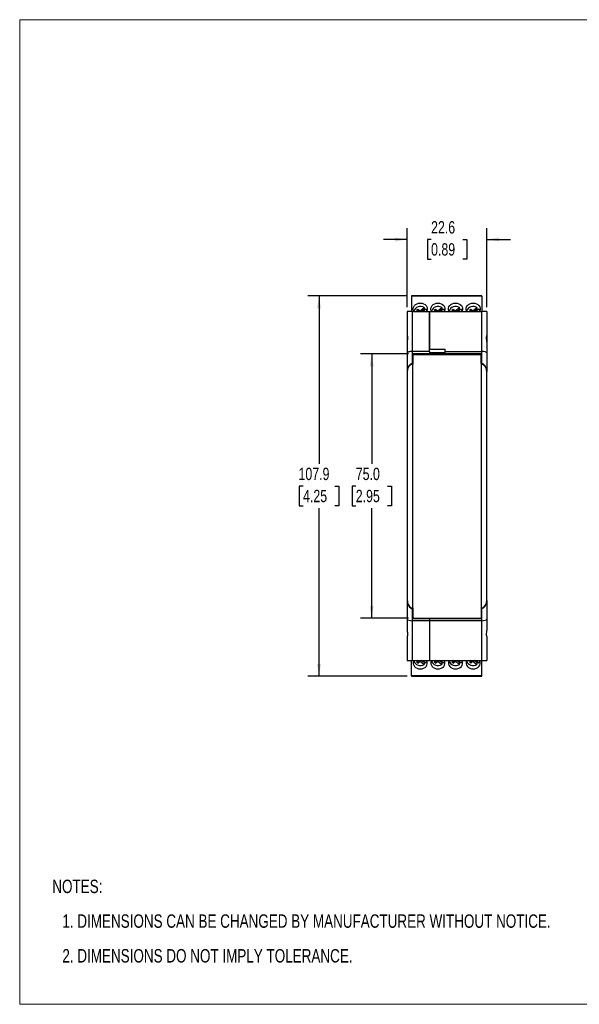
# Model space of a CAD drawing. Header units: millimetres. Extents: x 0 to 432, y 0 to 279.
# Tile 1 of 4: x 0 to 159, y 0 to 279. Entities that reach past the tile are written whole.
import ezdxf

# ---------------------------------------------------------------- set-up
doc = ezdxf.new("R2010")
doc.units = ezdxf.units.MM
doc.layers.add('DIMENSIONS', color=140, linetype='Continuous', lineweight=25)
doc.layers.add('TEXT', color=140, linetype='Continuous', lineweight=25)
doc.styles.add('SLDTEXTSTYLE0', font='TXT', dxfattribs={"width": 0.75})
doc.dimstyles.new('SLDDIMSTYLE0', dxfattribs={"dimtxt": 3.5, "dimasz": 3.5, "dimexe": 0, "dimexo": 0.0625, "dimgap": 0.875, "dimtad": 0, "dimtih": 1, "dimtoh": 1, "dimdec": 1, "dimrnd": 1e-09, "dimzin": 12, "dimdsep": 46, "dimtxsty": 'SLDTEXTSTYLE0', "dimsah": 1, "dimcen": 0.09, "dimadec": 0, "dimazin": 3, "dimtfac": 1, "dimtdec": 1, "dimtmove": 0, "dimatfit": 0, "dimfxl": 0, "dimfrac": 2, "dimtolj": 1, "dimtzin": 12, "dimarcsym": 0})
doc.dimstyles.new('SLDDIMSTYLE1', dxfattribs={"dimtxt": 3.5, "dimasz": 3.5, "dimexe": 0, "dimexo": 0.0625, "dimgap": 0.875, "dimtad": 0, "dimtih": 1, "dimtoh": 1, "dimdec": 1, "dimrnd": 1e-09, "dimzin": 4, "dimdsep": 46, "dimtxsty": 'SLDTEXTSTYLE0', "dimsah": 1, "dimcen": 0.09, "dimadec": 0, "dimazin": 1, "dimtfac": 1, "dimtdec": 1, "dimtofl": 0, "dimtmove": 0, "dimatfit": 3, "dimfxl": 0, "dimfrac": 2, "dimtolj": 1, "dimtzin": 12, "dimarcsym": 0})
doc.dimstyles.new('SLDDIMSTYLE2', dxfattribs={"dimtxt": 3.5, "dimasz": 3.5, "dimexe": 0, "dimexo": 0.0625, "dimgap": 0.875, "dimtad": 0, "dimtih": 1, "dimtoh": 1, "dimdec": 1, "dimrnd": 1e-09, "dimzin": 12, "dimdsep": 46, "dimtxsty": 'SLDTEXTSTYLE0', "dimsah": 1, "dimcen": 0.09, "dimadec": 0, "dimazin": 3, "dimtfac": 1, "dimtdec": 1, "dimtofl": 0, "dimtmove": 0, "dimatfit": 3, "dimfxl": 0, "dimfrac": 2, "dimtolj": 1, "dimtzin": 12, "dimarcsym": 0})

# ---------------------------------------------------------------- blocks, each defined once
blk = doc.blocks.new('SW_NOTE_0')
at = {"layer": 'TEXT', "color": 0, "char_height": 3.81, "attachment_point": 1, "style": 'SLDTEXTSTYLE0'}
for s, insert in [('NOTES:', (0, 4.91)), ('1. DIMENSIONS CAN BE CHANGED BY MANUFACTURER WITHOUT NOTICE.', (2.86, -4.94)), ('2. DIMENSIONS DO NOT IMPLY TOLERANCE.', (2.86, -14.79))]:
    blk.add_mtext(s, dxfattribs=dict(at, insert=insert))
blk = doc.blocks.new('_D')
at = {"layer": 'DIMENSIONS'}
for p, q in [((110.03, 197.83), (110.03, 220.21)), ((132.63, 197.83), (132.63, 220.21)), ((110.03, 217.04), (103.3, 217.04)), ((116.8, 217.01), (115.74, 217.01)), ((115.74, 217.01), (115.74, 211.46)), ((125.86, 217.01), (126.92, 217.01)), ((126.92, 217.01), (126.92, 211.46)), ((132.63, 217.04), (139.36, 217.04)), ((115.74, 211.46), (116.8, 211.46)), ((126.92, 211.46), (125.86, 211.46))]:
    blk.add_line(p, q, dxfattribs=at)
for points in [[(110.03, 217.04), (106.53, 217.58), (106.53, 216.5)], [(132.63, 217.04), (136.13, 216.5), (136.13, 217.58)]]:
    blk.add_solid(points, dxfattribs=at)
at = {"layer": 'DIMENSIONS', "char_height": 3.5, "attachment_point": 1, "style": 'SLDTEXTSTYLE0'}
for s, insert in [('22.6', (116.8, 222.23)), ('0.89', (116.8, 215.97))]:
    blk.add_mtext(s, dxfattribs=dict(at, insert=insert))
blk = doc.blocks.new('_D_1')
at = {"layer": 'DIMENSIONS'}
for p, q in [((110.41, 184.56), (96.77, 184.56)), ((99.94, 184.56), (99.94, 153.35)), ((95.42, 147.03), (94.35, 147.03)), ((94.35, 147.03), (94.35, 141.48)), ((104.47, 147.03), (105.53, 147.03)), ((105.53, 147.03), (105.53, 141.48)), ((94.35, 141.48), (95.42, 141.48)), ((99.94, 109.56), (99.94, 140.77)), ((105.53, 141.48), (104.47, 141.48)), ((110.41, 109.56), (96.77, 109.56))]:
    blk.add_line(p, q, dxfattribs=at)
for points in [[(99.94, 184.56), (99.4, 181.06), (100.48, 181.06)], [(99.94, 109.56), (100.48, 113.06), (99.4, 113.06)]]:
    blk.add_solid(points, dxfattribs=at)
at = {"layer": 'DIMENSIONS', "char_height": 3.5, "attachment_point": 1, "style": 'SLDTEXTSTYLE0'}
for s, insert in [('75.0', (95.42, 152.26)), ('2.95', (95.42, 145.99))]:
    blk.add_mtext(s, dxfattribs=dict(at, insert=insert))
blk = doc.blocks.new('_D_2')
at = {"layer": 'DIMENSIONS'}
for p, q in [((110, 201.04), (81.8, 201.04)), ((84.98, 201.04), (84.98, 153.36)), ((80.45, 147.04), (79.39, 147.04)), ((79.39, 147.04), (79.39, 141.48)), ((89.51, 147.04), (90.57, 147.04)), ((90.57, 147.04), (90.57, 141.48)), ((79.39, 141.48), (80.45, 141.48)), ((84.98, 93.09), (84.98, 140.77)), ((90.57, 141.48), (89.51, 141.48)), ((110, 93.09), (81.8, 93.09))]:
    blk.add_line(p, q, dxfattribs=at)
for points in [[(84.98, 201.04), (84.44, 197.54), (85.52, 197.54)], [(84.98, 93.09), (85.52, 96.59), (84.44, 96.59)]]:
    blk.add_solid(points, dxfattribs=at)
at = {"layer": 'DIMENSIONS', "char_height": 3.5, "attachment_point": 1, "style": 'SLDTEXTSTYLE0'}
for s, insert in [('107.9', (79.16, 152.26)), ('4.25', (80.45, 145.99))]:
    blk.add_mtext(s, dxfattribs=dict(at, insert=insert))

msp = doc.modelspace()

# ---------------------------------------------------------------- linework, layer by layer
at = {"color": 7, "linetype": 'Continuous', "lineweight": 18}
for p, q in [((0, 0), (0, 279.4)), ((0, 279.4), (431.8, 279.4)), ((0, 0), (431.8, 0))]:
    msp.add_line(p, q, dxfattribs=at)
for p, q in [((131.22, 201.04), (111.27, 201.04)), ((111.27, 201.04), (111.27, 200.95)), ((111.27, 200.95), (111.27, 196.56)), ((131.22, 200.95), (111.27, 200.95)), ((131.22, 200.95), (131.22, 201.04)), ((131.22, 200.95), (131.22, 196.56)), ((110.03, 196.56), (110.03, 189.79)), ((111.53, 196.56), (110.03, 196.56)), ((111.53, 185.26), (111.53, 196.56)), ((111.53, 196.56), (116.33, 196.56)), ((112.7, 196.96), (113.08, 197.28)), ((113.19, 196.56), (112.7, 196.96)), ((113.03, 196.69), (113.08, 196.73)), ((113.08, 197.28), (113.69, 196.76)), ((113.08, 196.73), (113.08, 197.28)), ((113.08, 196.73), (113.28, 196.56)), ((113.69, 196.76), (114.82, 197.71)), ((113.69, 196.56), (113.69, 196.76)), ((114.82, 197.17), (114.1, 196.56)), ((115.32, 197.3), (114.44, 196.56)), ((114.82, 197.71), (114.82, 197.17)), ((116.33, 196.56), (116.33, 185.89)), ((116.33, 196.56), (131.13, 196.56)), ((116.33, 185.26), (116.33, 196.56)), ((117.7, 196.96), (118.08, 197.28)), ((118.19, 196.56), (117.7, 196.96)), ((118.03, 196.69), (118.08, 196.73)), ((118.08, 197.28), (118.69, 196.76)), ((118.08, 196.73), (118.08, 197.28)), ((118.08, 196.73), (118.28, 196.56)), ((118.69, 196.76), (119.82, 197.71)), ((118.69, 196.56), (118.69, 196.76)), ((119.82, 197.17), (119.1, 196.56)), ((120.32, 197.3), (119.44, 196.56)), ((119.82, 197.71), (119.82, 197.17)), ((122.7, 196.96), (123.08, 197.28)), ((123.19, 196.56), (122.7, 196.96)), ((123.03, 196.69), (123.08, 196.73)), ((123.08, 197.28), (123.69, 196.76)), ((123.08, 196.73), (123.08, 197.28)), ((123.08, 196.73), (123.28, 196.56)), ((123.69, 196.76), (124.82, 197.71)), ((123.69, 196.56), (123.69, 196.76)), ((124.82, 197.17), (124.1, 196.56)), ((125.32, 197.3), (124.44, 196.56)), ((124.82, 197.71), (124.82, 197.17)), ((127.7, 196.96), (128.08, 197.28)), ((128.19, 196.56), (127.7, 196.96)), ((128.03, 196.69), (128.08, 196.73)), ((128.08, 197.28), (128.69, 196.76)), ((128.08, 196.73), (128.08, 197.28)), ((128.08, 196.73), (128.28, 196.56)), ((128.69, 196.76), (129.82, 197.71)), ((128.69, 196.56), (128.69, 196.76)), ((129.82, 197.17), (129.1, 196.56)), ((130.32, 197.3), (129.44, 196.56)), ((129.82, 197.71), (129.82, 197.17)), ((131.13, 196.56), (131.13, 185.26)), ((132.63, 196.56), (131.13, 196.56)), ((132.63, 196.56), (132.63, 189.79)), ((110.03, 189.79), (110.03, 187.96)), ((110.03, 187.96), (110.03, 184.82)), ((132.63, 189.79), (132.63, 187.96)), ((132.63, 187.96), (132.63, 184.82)), ((110.03, 184.82), (110.03, 179.5)), ((111.53, 181.81), (111.53, 185.26)), ((116.33, 185.26), (111.53, 185.26)), ((111.63, 184.71), (116.33, 184.71)), ((111.63, 184.71), (111.63, 181.81)), ((111.68, 184.56), (130.98, 184.56)), ((111.68, 184.56), (111.68, 184.26)), ((116.33, 185.89), (120.83, 185.89)), ((116.33, 185.26), (116.33, 184.71)), ((116.33, 184.92), (120.83, 184.92)), ((116.33, 184.56), (116.33, 184.71)), ((120.83, 185.26), (120.83, 185.89)), ((120.83, 185.26), (131.13, 185.26)), ((120.83, 184.71), (120.83, 185.26)), ((120.83, 184.71), (131.03, 184.71)), ((130.98, 184.26), (130.98, 184.56)), ((131.03, 181.81), (131.03, 184.71)), ((131.13, 185.26), (131.13, 181.81)), ((132.63, 184.82), (132.63, 179.54)), ((111.53, 181.81), (111.63, 181.81)), ((111.53, 181.66), (111.53, 112.46)), ((111.68, 181.66), (111.53, 181.66)), ((111.68, 184.04), (111.63, 184.04)), ((111.63, 182.69), (111.68, 182.69)), ((111.63, 181.66), (111.63, 181.81)), ((130.98, 184.26), (111.68, 184.26)), ((111.68, 181.66), (111.68, 184.26)), ((130.98, 184.26), (130.98, 181.66)), ((131.03, 184.04), (130.98, 184.04)), ((130.98, 182.69), (131.03, 182.69)), ((131.13, 181.66), (130.98, 181.66)), ((131.03, 181.81), (131.13, 181.81)), ((131.03, 181.81), (131.03, 181.66)), ((131.13, 112.46), (131.13, 181.66)), ((110.03, 179.5), (110.03, 173.34)), ((110.03, 179.35), (110.03, 114.77)), ((132.63, 114.77), (132.63, 179.35)), ((110.03, 173.34), (110.03, 173.34)), ((110.03, 173.34), (110.03, 120.78)), ((110.03, 120.78), (110.03, 114.62)), ((110.03, 120.78), (110.03, 120.78)), ((110.03, 114.62), (110.03, 109.3)), ((132.63, 114.58), (132.63, 109.3)), ((111.53, 112.46), (111.68, 112.46)), ((111.53, 108.86), (111.53, 112.31)), ((111.53, 112.31), (111.63, 112.31)), ((111.63, 112.31), (111.63, 112.46)), ((111.63, 112.31), (111.63, 109.41)), ((111.68, 109.56), (111.68, 112.46)), ((130.98, 112.46), (131.13, 112.46)), ((130.98, 112.46), (130.98, 109.56)), ((131.03, 112.46), (131.03, 112.31)), ((131.03, 112.31), (131.03, 109.41)), ((131.03, 112.31), (131.13, 112.31)), ((131.13, 112.31), (131.13, 108.86)), ((110.03, 109.3), (110.03, 106.16)), ((116.33, 109.41), (111.63, 109.41)), ((111.68, 109.56), (130.98, 109.56)), ((116.33, 109.56), (116.33, 109.41)), ((116.33, 109.41), (116.33, 108.86)), ((131.03, 109.41), (116.33, 109.41)), ((132.63, 109.3), (132.63, 106.16)), ((116.33, 108.86), (111.53, 108.86)), ((111.53, 97.56), (111.53, 108.86)), ((131.13, 108.86), (116.33, 108.86)), ((116.33, 108.86), (116.33, 97.56)), ((131.13, 108.86), (131.13, 97.56)), ((110.03, 104.34), (110.03, 97.56)), ((132.63, 104.34), (132.63, 97.56)), ((110.03, 97.56), (111.53, 97.56)), ((111.27, 93.18), (111.27, 97.56)), ((111.53, 97.56), (116.33, 97.56)), ((113.18, 97.56), (112.7, 97.17)), ((112.7, 97.17), (113.08, 96.85)), ((113.03, 97.44), (113.08, 97.4)), ((113.08, 97.4), (113.27, 97.56)), ((113.08, 97.4), (113.08, 96.85)), ((113.08, 96.85), (113.69, 97.37)), ((113.69, 97.56), (113.69, 97.37)), ((113.69, 97.37), (114.82, 96.42)), ((114.82, 96.96), (114.11, 97.56)), ((115.32, 96.83), (114.45, 97.56)), ((114.82, 96.96), (114.82, 96.42)), ((116.33, 97.56), (131.13, 97.56)), ((118.18, 97.56), (117.7, 97.17)), ((117.7, 97.17), (118.08, 96.85)), ((118.03, 97.44), (118.08, 97.4)), ((118.08, 97.4), (118.27, 97.56)), ((118.08, 97.4), (118.08, 96.85)), ((118.08, 96.85), (118.69, 97.37)), ((118.69, 97.56), (118.69, 97.37)), ((118.69, 97.37), (119.82, 96.42)), ((119.82, 96.96), (119.11, 97.56)), ((120.32, 96.83), (119.45, 97.56)), ((119.82, 96.96), (119.82, 96.42)), ((123.18, 97.56), (122.7, 97.17)), ((122.7, 97.17), (123.08, 96.85)), ((123.03, 97.44), (123.08, 97.4)), ((123.08, 97.4), (123.27, 97.56)), ((123.08, 97.4), (123.08, 96.85)), ((123.08, 96.85), (123.69, 97.37)), ((123.69, 97.56), (123.69, 97.37)), ((123.69, 97.37), (124.82, 96.42)), ((124.82, 96.96), (124.11, 97.56)), ((125.32, 96.83), (124.45, 97.56)), ((124.82, 96.96), (124.82, 96.42)), ((128.18, 97.56), (127.7, 97.17)), ((127.7, 97.17), (128.08, 96.85)), ((128.03, 97.44), (128.08, 97.4)), ((128.08, 97.4), (128.27, 97.56)), ((128.08, 97.4), (128.08, 96.85)), ((128.08, 96.85), (128.69, 97.37)), ((128.69, 97.56), (128.69, 97.37)), ((128.69, 97.37), (129.82, 96.42)), ((129.82, 96.96), (129.11, 97.56)), ((130.32, 96.83), (129.45, 97.56)), ((129.82, 96.96), (129.82, 96.42)), ((131.13, 97.56), (132.63, 97.56)), ((131.22, 93.18), (131.22, 97.56)), ((131.22, 93.18), (111.27, 93.18)), ((111.27, 93.18), (111.27, 93.09)), ((111.27, 93.09), (131.22, 93.09)), ((131.22, 93.09), (131.22, 93.18))]:
    msp.add_line(p, q)
at = {"flags": 128}
for points in [[(111.96, 196.56), (111.88, 196.71), (111.76, 197.1), (111.76, 197.5), (111.88, 197.9), (112.1, 198.26), (112.42, 198.56), (112.82, 198.79), (113.27, 198.93), (113.75, 198.98), (114.23, 198.93), (114.68, 198.79), (115.08, 198.56), (115.4, 198.26), (115.62, 197.9), (115.73, 197.5), (115.73, 197.1), (115.62, 196.71), (115.54, 196.56)], [(116.96, 196.56), (116.88, 196.71), (116.76, 197.1), (116.76, 197.5), (116.88, 197.9), (117.1, 198.26), (117.42, 198.56), (117.82, 198.79), (118.27, 198.93), (118.75, 198.98), (119.23, 198.93), (119.68, 198.79), (120.08, 198.56), (120.4, 198.26), (120.62, 197.9), (120.73, 197.5), (120.73, 197.1), (120.62, 196.71), (120.54, 196.56)], [(121.96, 196.56), (121.88, 196.71), (121.76, 197.1), (121.76, 197.5), (121.88, 197.9), (122.1, 198.26), (122.42, 198.56), (122.82, 198.79), (123.27, 198.93), (123.75, 198.98), (124.23, 198.93), (124.68, 198.79), (125.08, 198.56), (125.4, 198.26), (125.62, 197.9), (125.73, 197.5), (125.73, 197.1), (125.62, 196.71), (125.54, 196.56)], [(126.96, 196.56), (126.88, 196.71), (126.76, 197.1), (126.76, 197.5), (126.88, 197.9), (127.1, 198.26), (127.42, 198.56), (127.82, 198.79), (128.27, 198.93), (128.75, 198.98), (129.23, 198.93), (129.68, 198.79), (130.08, 198.56), (130.4, 198.26), (130.62, 197.9), (130.73, 197.5), (130.73, 197.1), (130.62, 196.71), (130.54, 196.56)], [(115.32, 197.3), (115.53, 196.94), (115.61, 196.7)], [(120.32, 197.3), (120.53, 196.94), (120.61, 196.7)], [(125.32, 197.3), (125.53, 196.94), (125.61, 196.7)], [(130.32, 197.3), (130.53, 196.94), (130.61, 196.7)], [(111.68, 111.46), (111.65, 111.46), (111.63, 111.45)], [(111.63, 110.07), (111.65, 110.06), (111.68, 110.06)], [(131.03, 111.46), (131.02, 111.46), (130.98, 111.46)], [(130.98, 110.06), (131.02, 110.06), (131.03, 110.07)], [(111.95, 97.56), (111.88, 97.42), (111.76, 97.03), (111.76, 96.62), (111.88, 96.23), (112.1, 95.87), (112.42, 95.57), (112.82, 95.34), (113.27, 95.2), (113.75, 95.15), (114.23, 95.2), (114.68, 95.34), (115.08, 95.57), (115.4, 95.87), (115.62, 96.23), (115.73, 96.62), (115.73, 97.03), (115.62, 97.42), (115.55, 97.56)], [(115.61, 97.43), (115.53, 97.19), (115.32, 96.83)], [(116.95, 97.56), (116.88, 97.42), (116.76, 97.03), (116.76, 96.62), (116.88, 96.23), (117.1, 95.87), (117.42, 95.57), (117.82, 95.34), (118.27, 95.2), (118.75, 95.15), (119.23, 95.2), (119.68, 95.34), (120.08, 95.57), (120.4, 95.87), (120.62, 96.23), (120.73, 96.62), (120.73, 97.03), (120.62, 97.42), (120.55, 97.56)], [(120.61, 97.43), (120.53, 97.19), (120.32, 96.83)], [(121.95, 97.56), (121.88, 97.42), (121.76, 97.03), (121.76, 96.62), (121.88, 96.23), (122.1, 95.87), (122.42, 95.57), (122.82, 95.34), (123.27, 95.2), (123.75, 95.15), (124.23, 95.2), (124.68, 95.34), (125.08, 95.57), (125.4, 95.87), (125.62, 96.23), (125.73, 96.62), (125.73, 97.03), (125.62, 97.42), (125.55, 97.56)], [(125.61, 97.43), (125.53, 97.19), (125.32, 96.83)], [(126.95, 97.56), (126.88, 97.42), (126.76, 97.03), (126.76, 96.62), (126.88, 96.23), (127.1, 95.87), (127.42, 95.57), (127.82, 95.34), (128.27, 95.2), (128.75, 95.15), (129.23, 95.2), (129.68, 95.34), (130.08, 95.57), (130.4, 95.87), (130.62, 96.23), (130.73, 96.62), (130.73, 97.03), (130.62, 97.42), (130.55, 97.56)], [(130.61, 97.43), (130.53, 97.19), (130.32, 96.83)]]:
    msp.add_lwpolyline(points, dxfattribs=at)
for centre, radius, start, end in [((113.76, 196.03), 1.99, 57.7396, 160.4751), ((113.88, 195.53), 1.89, 53.2635, 60.196), ((118.76, 196.03), 1.99, 57.7396, 160.4751), ((118.88, 195.53), 1.89, 53.2635, 60.196), ((123.76, 196.03), 1.99, 57.7396, 160.4751), ((123.88, 195.53), 1.89, 53.2635, 60.196), ((128.76, 196.03), 1.99, 57.7396, 160.4751), ((128.88, 195.53), 1.89, 53.2635, 60.196), ((113.76, 98.1), 1.99, 199.5249, 302.2604), ((113.88, 98.6), 1.89, 299.804, 306.7365), ((118.76, 98.1), 1.99, 199.5249, 302.2604), ((118.88, 98.6), 1.89, 299.804, 306.7365), ((123.76, 98.1), 1.99, 199.5249, 302.2604), ((123.88, 98.6), 1.89, 299.804, 306.7365), ((128.76, 98.1), 1.99, 199.5249, 302.2604), ((128.88, 98.6), 1.89, 299.804, 306.7365)]:
    msp.add_arc(centre, radius, start, end)
for centre, major_axis, ratio, start_param, end_param in [((111.53, 184.82), (1.5, 0), 0.296213, 1.570796, 3.141593), ((131.13, 184.82), (1.5, 0), 0.296213, 0, 1.570796), ((111.53, 179.5), (0, 2.31), 0.649408, 0, 1.570796), ((111.53, 179.35), (0, 2.31), 0.649408, 0, 1.570796), ((131.13, 179.5), (0, 2.31), 0.649408, 4.712389, 6.283185), ((131.13, 179.35), (0, 2.31), 0.649408, 4.712389, 6.283185), ((111.53, 114.77), (0, 2.31), 0.649408, 1.570796, 3.141593), ((111.53, 114.62), (0, 2.31), 0.649408, 1.570796, 3.141593), ((131.13, 114.77), (0, 2.31), 0.649408, 3.141593, 4.712389), ((131.13, 114.62), (0, 2.31), 0.649408, 3.141593, 4.712389), ((111.53, 109.3), (1.5, 0), 0.296213, 3.141593, 4.712389), ((131.13, 109.3), (1.5, 0), 0.296213, 4.712389, 6.283185)]:
    msp.add_ellipse(centre, major_axis=major_axis, ratio=ratio, start_param=start_param, end_param=end_param)
for points in [[(110.03, 189.79), (110.03, 189.77), (110.03, 189.74), (110.05, 189.66), (110.06, 189.61), (110.08, 189.5), (110.09, 189.44), (110.1, 189.29), (110.1, 189.21), (110.1, 188.96), (110.09, 188.76), (110.06, 188.47), (110.05, 188.36), (110.03, 188.16), (110.03, 188.06), (110.03, 187.96)], [(132.63, 187.96), (132.63, 188.06), (132.62, 188.16), (132.61, 188.36), (132.6, 188.46), (132.58, 188.66), (132.57, 188.76), (132.56, 188.95), (132.55, 189.04), (132.55, 189.3), (132.57, 189.44), (132.6, 189.61), (132.61, 189.66), (132.62, 189.74), (132.63, 189.77), (132.63, 189.79)], [(110.03, 106.16), (110.03, 106.06), (110.03, 105.96), (110.05, 105.76), (110.06, 105.66), (110.08, 105.46), (110.09, 105.36), (110.1, 105.17), (110.1, 105.08), (110.1, 104.82), (110.09, 104.68), (110.06, 104.51), (110.05, 104.46), (110.03, 104.38), (110.03, 104.35), (110.03, 104.34)], [(132.63, 104.34), (132.63, 104.35), (132.62, 104.38), (132.61, 104.46), (132.6, 104.51), (132.58, 104.62), (132.57, 104.68), (132.56, 104.83), (132.55, 104.91), (132.55, 105.16), (132.57, 105.36), (132.6, 105.66), (132.61, 105.76), (132.62, 105.96), (132.63, 106.06), (132.63, 106.16)]]:
    msp.add_open_spline(points, degree=3, knots=[0, 0, 0, 0, 0.125, 0.125, 0.25, 0.25, 0.375, 0.375, 0.5, 0.5, 0.75, 0.75, 0.875, 0.875, 1, 1, 1, 1])

# ---------------------------------------------------------------- block references
at = {"layer": 'TEXT'}
msp.add_blockref('SW_NOTE_0', (9.26, 30.46), dxfattribs=at)

# ---------------------------------------------------------------- dimensions: what is measured, and where the dimension line sits
at = {"layer": 'DIMENSIONS'}
for base, p1, p2, angle, dimstyle, picture, middle in [((132.63, 217.04), (110.03, 196.56), (132.63, 196.56), 0, 'SLDDIMSTYLE0', '_D', (121.33, 217.04)), ((84.9797, 93.091), (111.2743, 201.0381), (111.2743, 93.091), 90, 'SLDDIMSTYLE2', '_D_2', (84.9797, 147.0645)), ((99.94, 184.56), (111.68, 109.56), (111.68, 184.56), 90, 'SLDDIMSTYLE1', '_D_1', (99.94, 147.06))]:
    dim = msp.add_linear_dim(base=base, p1=p1, p2=p2, angle=angle, dimstyle=dimstyle, dxfattribs=at)
    dim.commit()
    dim.dimension.update_dxf_attribs({"geometry": picture, "text_midpoint": middle, "dimtype": 160})

doc.saveas('drawing.dxf')
